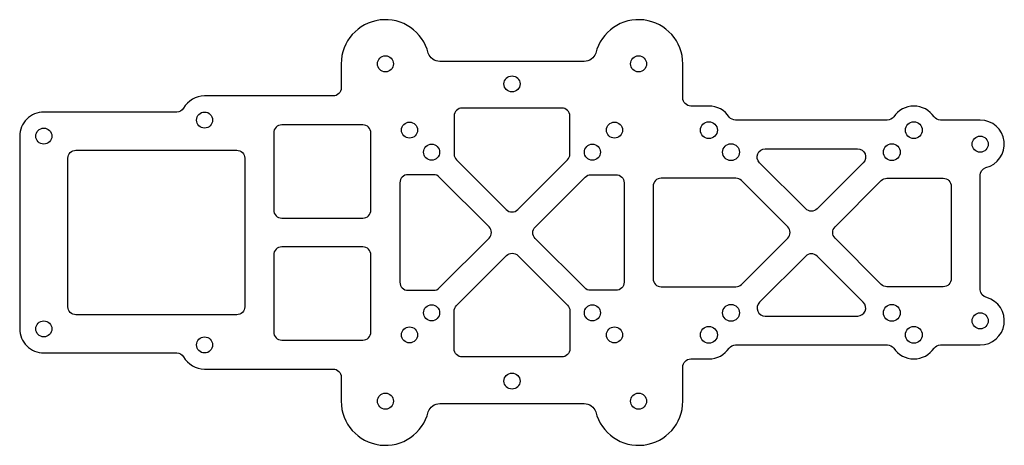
# Model space of a CAD drawing. Header units: millimetres. Extents: x -116 to 6, y -40 to 13.
import ezdxf

# ---------------------------------------------------------------- set-up
doc = ezdxf.new("R2010")
doc.units = ezdxf.units.MM
doc.layers.get('0').update_dxf_attribs({"linetype": 'CONTINUOUS'})

msp = doc.modelspace()

# ---------------------------------------------------------------- linework, layer by layer
for points in [[(-93, 3, 0.271294), (-95.62, 1.47, -0.2578), (-96.46, 1), (-113, 1, 0.41426), (-116, -2), (-116, -26, 0.414391), (-113, -29), (-96.46, -29, -0.257843), (-95.62, -29.47, 0.271339), (-93, -31), (-77, -31, -0.414214), (-76, -32), (-76, -35, 0.885949), (-65.16, -36.32, -0.321193), (-63.74, -35.3), (-45.76, -35.3, -0.321192), (-44.34, -36.32, 0.88598), (-33.5, -35), (-33.5, -35), (-33.5, -30.75, -0.409026), (-32.52, -29.75), (-30.25, -29.75, 0.252799), (-27.74, -28.39, -0.234701), (-26.94, -28), (-8.05, -28, -0.23409), (-7.26, -28.39, 0.540116), (-2.24, -28.39, -0.234401), (-1.45, -28), (3.5, -28, 0.871184), (4.31, -22.11, -0.360438), (3.5, -21.13), (3.5, -6.87, -0.323662), (4.19, -5.92, 0.890721), (3.5, 0), (-1.44, 0, -0.234458), (-2.24, 0.39, 0.540116), (-7.26, 0.39, -0.234461), (-8.06, 0), (-26.95, 0, -0.223108), (-27.72, 0.36, 0.256361), (-30.25, 1.75), (-32.5, 1.75, -0.414188), (-33.5, 2.75), (-33.5, 7, 0.885949), (-44.34, 8.32, -0.320933), (-45.76, 7.3), (-63.74, 7.3, -0.320934), (-65.16, 8.32, 0.885949), (-76, 7), (-76, 4, -0.414214), (-77, 3)], [(-55.46, -11.15, 0.414214), (-54.04, -11.15), (-47.84, -4.95, 0.198912), (-47.55, -4.25), (-47.55, 0.5, 0.414214), (-48.55, 1.5), (-60.95, 1.5, 0.414214), (-61.95, 0.5), (-61.95, -4.25, 0.198912), (-61.66, -4.95)], [(-73.3, -12.2, 0.414214), (-72.3, -11.2), (-72.3, -1.6, 0.414214), (-73.3, -0.6), (-83.4, -0.6, 0.414214), (-84.4, -1.6), (-84.4, -11.2, 0.414214), (-83.4, -12.2)], [(-23.25, -3.6), (-11.75, -3.6, -0.668179), (-11.04, -5.31), (-16.79, -11.06, -0.414198), (-18.21, -11.06), (-23.96, -5.31, -0.668197)], [(-88, -4.75), (-88, -23.25, -0.414214), (-89, -24.25), (-109, -24.25, -0.414214), (-110, -23.25), (-110, -4.75, -0.414214), (-109, -3.75), (-89, -3.75, -0.414214)], [(-63.8, -7.09, 0.198912), (-64.5, -6.8), (-67.7, -6.8, 0.414214), (-68.7, -7.8), (-68.7, -20.2, 0.414214), (-67.7, -21.2), (-64.5, -21.2, 0.198912), (-63.8, -20.91), (-57.6, -14.71, 0.414214), (-57.6, -13.29)], [(-51.87, -13.32), (-45.64, -7.09, -0.198912), (-44.94, -6.8), (-41.8, -6.8, -0.414214), (-40.8, -7.8), (-40.8, -20.2, -0.414214), (-41.8, -21.2), (-45, -21.2, -0.198912), (-45.7, -20.91), (-51.87, -14.74, -0.414214)], [(-20.44, -14.71, 0.414229), (-20.44, -13.29), (-26.19, -7.54, 0.198899), (-26.9, -7.25), (-36.2, -7.25, 0.414214), (-37.2, -8.25), (-37.2, -19.75, 0.414214), (-36.2, -20.75), (-26.9, -20.75, 0.198912), (-26.19, -20.46)], [(-0.1, -8.25), (-0.1, -19.75, -0.414214), (-1.1, -20.75), (-8.1, -20.75, -0.198899), (-8.81, -20.46), (-14.56, -14.71, -0.414214), (-14.56, -13.29), (-8.81, -7.54, -0.198926), (-8.1, -7.25), (-1.1, -7.25, -0.414214)], [(-73.3, -27.4, 0.414214), (-72.3, -26.4), (-72.3, -16.8, 0.414214), (-73.3, -15.8), (-83.4, -15.8, 0.414214), (-84.4, -16.8), (-84.4, -26.4, 0.414214), (-83.4, -27.4)], [(-61.66, -23.11), (-55.43, -16.88, -0.414214), (-54.01, -16.88), (-47.84, -23.05, -0.198912), (-47.55, -23.75), (-47.55, -28.5, -0.414214), (-48.55, -29.5), (-60.95, -29.5, -0.414214), (-61.95, -28.5), (-61.95, -23.81, -0.198912)], [(-23.25, -24.4), (-11.74, -24.4, 0.668197), (-11.04, -22.69), (-16.79, -16.94, 0.414214), (-18.21, -16.94), (-23.96, -22.69, 0.66816)]]:
    msp.add_lwpolyline(points, format="xyb", close=True)
for centre, radius in [((-70.5, 7), 1), ((-39, 7), 1), ((-54.75, 4.5), 1), ((-93, 0), 1), ((-113, -2), 1), ((-67.5, -1.25), 1), ((-42, -1.25), 1), ((-30.25, -1.25), 1.05), ((-4.75, -1.25), 1.05), ((3.5, -3), 1), ((-64.75, -4), 1), ((-44.75, -4), 1), ((-27.5, -4), 1.05), ((-7.5, -4), 1.05), ((-64.75, -24), 1), ((-44.75, -24), 1), ((-27.5, -24), 1.05), ((-7.5, -24), 1.05), ((3.5, -25), 1), ((-113, -26), 1), ((-30.25, -26.75), 1.05), ((-4.75, -26.75), 1.05), ((-67.5, -26.75), 1), ((-42, -26.75), 1), ((-93, -28), 1), ((-54.75, -32.5), 1), ((-70.5, -35), 1), ((-39, -35), 1)]:
    msp.add_circle(centre, radius)

doc.saveas('drawing.dxf')
